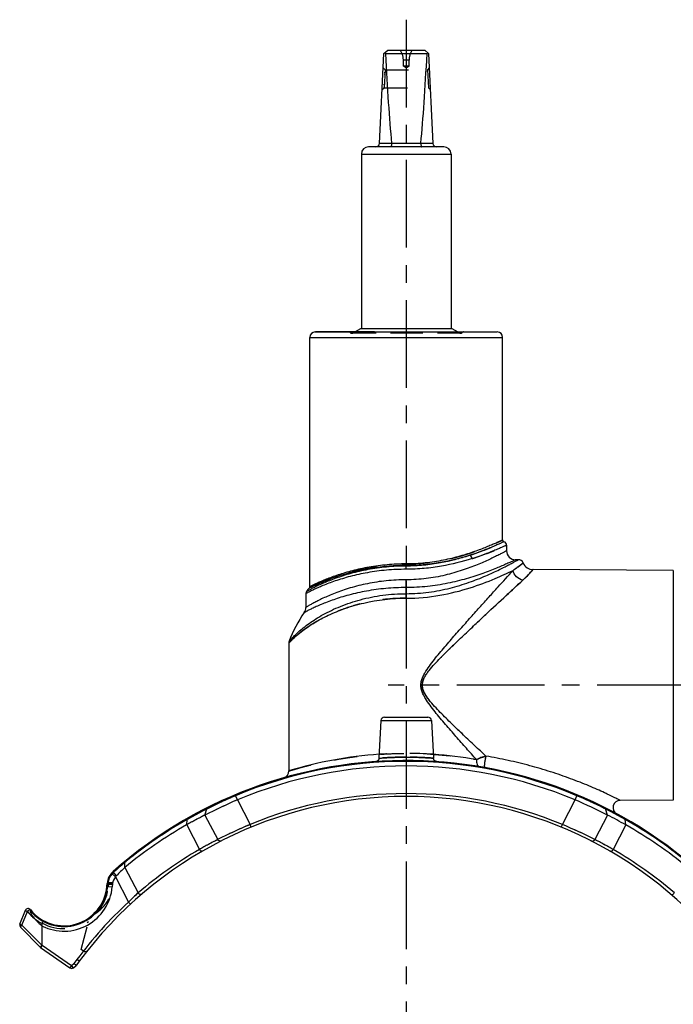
# Model space of a CAD drawing. Header units: millimetres. Extents: x 0 to 1000, y 0 to 1000.
# Tile 2 of 3: x 343 to 525, y 403 to 677. Entities that reach past the tile are written whole.
import ezdxf

# ---------------------------------------------------------------- set-up
doc = ezdxf.new("R2010")
doc.units = ezdxf.units.MM
doc.header["$LTSCALE"] = 65.185185
doc.linetypes.add('CENTER', pattern=[0.6, 0.375, -0.075, 0.075, -0.075])
doc.linetypes.add('HIDDEN', pattern=[0.2, 0.1, -0.1])
doc.layers.get('0').update_dxf_attribs({"linetype": 'CONTINUOUS'})
for name, color, linetype in [('ACHSEN_S', 7, 'CONTINUOUS'), ('DEFAULT_2', 8, 'HIDDEN'), ('FASEN', 7, 'CONTINUOUS'), ('FLAECHEN', 7, 'CONTINUOUS'), ('KOERPER', 7, 'CONTINUOUS'), ('KONST.EL_MIT_GEO', 7, 'CONTINUOUS')]:
    doc.layers.add(name, color=color, linetype=linetype)

msp = doc.modelspace()

# ---------------------------------------------------------------- linework, layer by layer
at = {"color": 2, "linetype": 'Continuous'}
msp.add_line((450.91, 672.26), (450.91, 668.8), dxfattribs=at)
at = {"color": 7, "linetype": 'Continuous'}
for p, q in [((443.46, 642.75), (444.71, 667.8)), ((444.71, 667.8), (445.76, 668.8)), ((445.1, 667.8), (456.73, 667.8)), ((445.76, 668.8), (456.06, 668.8)), ((457.11, 667.8), (456.06, 668.8)), ((457.11, 667.8), (458.37, 642.75)), ((443.47, 642.8), (446.82, 642.8)), ((455.01, 642.75), (446.82, 642.75)), ((455.01, 642.8), (458.36, 642.8)), ((438.41, 639.8), (438.41, 591.2)), ((438.41, 639.8), (463.41, 639.8)), ((461.41, 641.8), (440.41, 641.8)), ((463.41, 639.8), (463.41, 591.2))]:
    msp.add_line(p, q, dxfattribs=at)
for centre, radius, start, end in [((442.46, 642.8), 1, 270, 357.14), ((446.34, 642.76), 0.483, 359.2765, 5.2), ((455.49, 642.76), 0.483, 174.8, 180.7235), ((459.36, 642.8), 1, 182.86, 270), ((440.41, 639.8), 2, 90, 180), ((461.41, 639.8), 2, 0, 90)]:
    msp.add_arc(centre, radius, start, end, dxfattribs=at)
for centre, major_axis, ratio, start_param, end_param in [((450.91, 673.7), (8.5, 0), 0.951289, -2.356194, -2.324149), ((450.91, 791.9), (0, 170.14), 0.049958, -3.894945, -3.644174), ((450.91, 791.9), (0, 170.14), 0.049958, -2.639011, -2.38824), ((450.91, 673.7), (8.5, 0), 0.951289, -0.817444, -0.785398)]:
    msp.add_ellipse(centre, major_axis=major_axis, ratio=ratio, start_param=start_param, end_param=end_param, dxfattribs=at)
for points in [[(446.82, 642.75), (446.82, 642.63), (446.81, 642.4), (446.76, 642.13), (446.71, 641.96), (446.67, 641.87), (446.61, 641.8), (446.57, 641.8)], [(455.01, 642.75), (455.01, 642.63), (455.02, 642.4), (455.07, 642.13), (455.12, 641.96), (455.16, 641.87), (455.22, 641.8), (455.26, 641.8)]]:
    msp.add_open_spline(points, degree=3, knots=[0, 0, 0, 0, 0.366999, 0.674921, 0.794782, 0.888179, 1, 1, 1, 1], dxfattribs=at)
at = {"layer": 'ACHSEN_S', "color": 40, "linetype": 'CENTER'}
msp.add_line((450.91, 677.26), (450.91, 326.98), dxfattribs=at)
at = {"layer": 'DEFAULT_2', "color": 8, "linetype": 'HIDDEN'}
for p, q in [((450.11, 664.28), (450.11, 665.97)), ((451.71, 665.97), (450.11, 665.97)), ((451.71, 664.28), (451.71, 665.97)), ((445.02, 663.3), (444.52, 663.82)), ((445.02, 663.3), (444.72, 658.3)), ((444.93, 661.95), (444.95, 662.13)), ((444.96, 662.45), (444.97, 662.6)), ((445.02, 663.3), (456.81, 663.3)), ((450.91, 663.8), (450.11, 664.28)), ((451.71, 664.28), (450.11, 664.28)), ((450.91, 663.8), (451.71, 664.28)), ((457.31, 663.82), (456.81, 663.3)), ((456.81, 663.3), (457.11, 658.3)), ((456.81, 663.3), (456.81, 663.3)), ((456.82, 663.25), (456.82, 663.28)), ((456.85, 662.74), (456.84, 662.86)), ((444.77, 659.14), (444.78, 659.3)), ((444.22, 657.83), (444.72, 658.3)), ((444.72, 658.4), (444.73, 658.46)), ((444.72, 658.3), (457.11, 658.3)), ((444.74, 658.74), (444.74, 658.64)), ((457.11, 658.32), (457.11, 658.3)), ((457.11, 658.3), (457.61, 657.83)), ((438.41, 591.2), (463.41, 591.2))]:
    msp.add_line(p, q, dxfattribs=at)
for centre, start, end in [((445.11, 665.97), 0, 34.4115), ((456.71, 665.97), 145.5885, 180)]:
    msp.add_arc(centre, 5, start, end, dxfattribs=at)
at = {"layer": 'FASEN', "color": 7, "linetype": 'Continuous'}
msp.add_line((368.97, 436.31), (368.89, 435.46), dxfattribs=at)
for centre, radius, start, end in [((450.91, 347.2), 122, 67.2871, 112.7129), ((470.84, 304.95), 168.68, 113.4145, 116.8039), ((430.99, 304.94), 168.69, 63.1962, 66.5855), ((442.05, 361.27), 105.43, 116.6426, 119.7934), ((459.72, 361.17), 105.54, 60.2083, 63.3556), ((449.98, 346.7), 122.02, 119.6252, 129.4558), ((451.85, 346.7), 122.02, 50.5442, 60.3748), ((423.85, 385.61), 75.5, 132.9122, 135.4464), ((372.46, 436.01), 3.5, 139.0315, 175), ((371.68, 436.98), 2.28, 135.5003, 144.7222), ((355.45, 436.63), 13.5, 243.2866, 355)]:
    msp.add_arc(centre, radius, start, end, dxfattribs=at)
at = {"layer": 'FASEN', "color": 8, "linetype": 'HIDDEN'}
for centre, radius, start, end in [((470.84, 304.94), 168.69, 113.4146, 116.8039), ((442.05, 361.28), 105.42, 116.6425, 119.7934)]:
    msp.add_arc(centre, radius, start, end, dxfattribs=at)
at = {"layer": 'FLAECHEN', "color": 7, "linetype": 'Continuous'}
for p, q in [((482.16, 526.7), (481.41, 526.7)), ((418.16, 503.43), (418.16, 467.79))]:
    msp.add_line(p, q, dxfattribs=at)
for centre, start, end in [((450.91, 496.88), 140.8812, 142.98), ((450.91, 491.88), 144.8185, 159.7136)]:
    msp.add_arc(centre, 34.82, start, end, dxfattribs=at)
at = {"layer": 'KOERPER', "color": 7, "linetype": 'Continuous'}
for p, q in [((425.67, 590.2), (425.67, 590.35)), ((425.67, 590.35), (442.04, 590.35)), ((425.73, 590.2), (425.73, 590.35)), ((426.48, 590.2), (426.48, 590.35)), ((426.62, 590.2), (426.62, 590.35)), ((426.7, 590.2), (426.7, 590.35)), ((426.99, 590.2), (426.99, 590.35)), ((427.79, 590.2), (427.79, 590.35)), ((427.87, 590.2), (427.87, 590.35)), ((428.91, 590.2), (428.91, 590.35)), ((429.82, 590.2), (429.82, 590.35)), ((433.95, 590.2), (433.95, 590.35)), ((434.31, 590.2), (434.31, 590.35)), ((434.42, 590.2), (434.42, 590.35)), ((434.57, 590.2), (434.57, 590.35)), ((434.95, 590.2), (434.95, 590.35)), ((435.46, 590.2), (435.46, 590.35)), ((438.21, 591.2), (463.61, 591.2)), ((441.74, 590.2), (441.74, 590.35)), ((442.04, 590.2), (442.04, 590.35)), ((424.01, 519.17), (424.01, 588.7)), ((477.81, 532.2), (477.81, 588.7)), ((525.42, 523.7), (525.42, 459.7)), ((443.87, 481.85), (443.31, 471.35)), ((457.96, 481.85), (458.51, 471.35))]:
    msp.add_line(p, q, dxfattribs=at)
at = {"layer": 'KOERPER', "color": 8, "linetype": 'HIDDEN'}
for p, q in [((426.02, 590.2), (426.02, 590.35)), ((426.14, 590.2), (426.14, 590.35)), ((426.33, 590.2), (426.33, 590.35)), ((426.76, 590.2), (426.76, 590.35)), ((427.2, 590.2), (427.2, 590.35)), ((427.68, 590.2), (427.68, 590.35)), ((427.84, 590.2), (427.84, 590.35)), ((427.98, 590.2), (427.98, 590.35)), ((428, 590.2), (428, 590.35)), ((428.03, 590.2), (428.03, 590.35)), ((428.11, 590.2), (428.11, 590.35)), ((428.92, 590.2), (428.92, 590.35)), ((429.03, 590.2), (429.03, 590.35)), ((429.06, 590.2), (429.06, 590.35)), ((429.08, 590.2), (429.08, 590.35)), ((429.17, 590.2), (429.17, 590.35)), ((429.28, 590.2), (429.28, 590.35)), ((429.32, 590.2), (429.32, 590.35)), ((429.36, 590.2), (429.36, 590.35)), ((429.39, 590.2), (429.39, 590.35)), ((429.8, 590.2), (429.8, 590.35)), ((429.96, 590.2), (429.96, 590.35)), ((430.03, 590.2), (430.03, 590.35)), ((430.21, 590.2), (430.21, 590.35)), ((430.33, 590.2), (430.33, 590.35)), ((430.56, 590.2), (430.56, 590.35)), ((430.56, 590.2), (430.56, 590.35)), ((430.58, 590.2), (430.58, 590.35)), ((430.66, 590.2), (430.66, 590.35)), ((430.68, 590.2), (430.68, 590.35)), ((430.8, 590.2), (430.8, 590.35)), ((430.91, 590.2), (430.91, 590.35)), ((430.94, 590.2), (430.94, 590.35)), ((431.06, 590.2), (431.06, 590.35)), ((431.09, 590.2), (431.09, 590.35)), ((431.22, 590.2), (431.22, 590.35)), ((431.24, 590.2), (431.24, 590.35)), ((431.39, 590.2), (431.39, 590.35)), ((431.48, 590.2), (431.48, 590.35)), ((431.49, 590.2), (431.49, 590.35)), ((431.54, 590.2), (431.54, 590.35)), ((431.57, 590.2), (431.57, 590.35)), ((431.69, 590.2), (431.69, 590.35)), ((431.8, 590.2), (431.8, 590.35)), ((431.86, 590.2), (431.86, 590.35)), ((431.91, 590.2), (431.91, 590.35)), ((431.95, 590.2), (431.95, 590.35)), ((432.03, 590.2), (432.03, 590.35)), ((432.04, 590.2), (432.04, 590.35)), ((432.29, 590.2), (432.29, 590.35)), ((432.36, 590.2), (432.36, 590.35)), ((432.42, 590.2), (432.42, 590.35)), ((432.61, 590.2), (432.61, 590.35)), ((432.78, 590.2), (432.78, 590.35)), ((432.84, 590.2), (432.84, 590.35)), ((433.18, 590.2), (433.18, 590.35)), ((433.21, 590.2), (433.21, 590.35)), ((433.3, 590.2), (433.3, 590.35)), ((433.32, 590.2), (433.32, 590.35)), ((433.34, 590.2), (433.34, 590.35)), ((433.41, 590.2), (433.41, 590.35)), ((433.49, 590.2), (433.49, 590.35)), ((433.61, 590.2), (433.61, 590.35)), ((433.82, 590.2), (433.82, 590.35)), ((434.16, 590.2), (434.16, 590.35)), ((434.41, 590.2), (434.41, 590.35)), ((434.89, 590.2), (434.89, 590.35)), ((435.05, 590.2), (435.05, 590.35)), ((435.07, 590.2), (435.07, 590.35)), ((435.47, 590.2), (435.47, 590.35)), ((435.54, 590.2), (435.54, 590.35)), ((435.64, 590.2), (435.64, 590.35)), ((435.66, 590.2), (435.66, 590.35)), ((435.76, 590.2), (435.76, 590.35)), ((435.83, 590.2), (435.83, 590.35)), ((435.85, 590.2), (435.85, 590.35)), ((436.66, 590.2), (436.66, 590.35)), ((436.86, 590.2), (436.86, 590.35)), ((437.02, 590.2), (437.02, 590.35)), ((437.6, 590.2), (437.6, 590.35)), ((437.67, 590.2), (437.67, 590.35)), ((438.17, 590.2), (438.17, 590.35)), ((438.32, 590.2), (438.32, 590.35)), ((438.58, 590.2), (438.58, 590.35)), ((438.67, 590.2), (438.67, 590.35)), ((438.92, 590.2), (438.92, 590.35)), ((439.31, 590.2), (439.31, 590.35)), ((439.38, 590.2), (439.38, 590.35)), ((439.39, 590.2), (439.39, 590.35)), ((439.53, 590.2), (439.53, 590.35)), ((439.65, 590.2), (439.65, 590.35)), ((439.69, 590.2), (439.69, 590.35)), ((439.7, 590.2), (439.7, 590.35)), ((439.71, 590.2), (439.71, 590.35)), ((439.8, 590.2), (439.8, 590.35)), ((439.88, 590.2), (439.88, 590.35)), ((439.91, 590.2), (439.91, 590.35)), ((439.95, 590.2), (439.95, 590.35)), ((440.01, 590.2), (440.01, 590.35)), ((440.01, 590.2), (440.01, 590.35)), ((440.03, 590.2), (440.03, 590.35)), ((440.06, 590.2), (440.06, 590.35)), ((440.07, 590.2), (440.07, 590.35)), ((440.08, 590.2), (440.08, 590.35)), ((440.11, 590.2), (440.11, 590.35)), ((440.15, 590.2), (440.15, 590.35)), ((440.25, 590.2), (440.25, 590.35)), ((440.26, 590.2), (440.26, 590.35)), ((440.3, 590.2), (440.3, 590.35)), ((440.31, 590.2), (440.31, 590.35)), ((440.51, 590.2), (440.51, 590.35)), ((440.72, 590.2), (440.72, 590.35)), ((440.77, 590.2), (440.77, 590.35)), ((441.18, 590.2), (441.18, 590.35)), ((441.52, 590.2), (441.52, 590.35)), ((441.89, 590.2), (441.89, 590.35)), ((442.04, 590.2), (425.67, 590.2))]:
    msp.add_line(p, q, dxfattribs=at)
at = {"layer": 'KOERPER', "color": 40, "linetype": 'CENTER'}
msp.add_line((645.91, 491.7), (445.91, 491.7), dxfattribs=at)
at = {"layer": 'KONST.EL_MIT_GEO', "color": 8, "linetype": 'HIDDEN'}
for p, q in [((436.02, 589.93), (436.74, 590.35)), ((466.55, 590.04), (435.28, 590.04)), ((466.11, 589.85), (435.72, 589.85)), ((436.02, 589.93), (465.81, 589.93)), ((465.35, 590.2), (465.81, 589.93)), ((498.6, 461.12), (498.51, 460.91)), ((368.99, 436.63), (367.97, 436.63)), ((367.45, 436.17), (367.85, 436.13)), ((367.85, 436.13), (367.8, 435.55)), ((367.87, 436.28), (367.85, 436.13)), ((368.98, 436.13), (367.85, 436.13)), ((360.28, 417.99), (362.6, 427)), ((349.38, 424.57), (349.38, 425.25)), ((360.89, 417.56), (360.28, 417.99))]:
    msp.add_line(p, q, dxfattribs=at)
at = {"layer": 'KONST.EL_MIT_GEO', "color": 7, "linetype": 'Continuous'}
for p, q in [((436.74, 590.35), (438.21, 591.2)), ((463.61, 591.2), (465.35, 590.2)), ((424.01, 588.7), (477.81, 588.7)), ((425.51, 590.2), (476.31, 590.2)), ((478.91, 530.75), (478.91, 529.2)), ((450.91, 524.03), (450.91, 525.52)), ((525.42, 523.7), (486.29, 523.96)), ((424.12, 518.96), (423.9, 518.85)), ((450.91, 515.97), (450.91, 521.1)), ((422.91, 517.24), (422.91, 513.38)), ((418.16, 503.43), (418.45, 503.74)), ((418.34, 503.63), (418.45, 503.74)), ((418.45, 503.74), (418.46, 503.75)), ((443.87, 481.85), (457.96, 481.85)), ((444.86, 482.8), (456.97, 482.8)), ((403.81, 459.74), (403.23, 461.12)), ((403.81, 459.74), (407.37, 452.88)), ((494.46, 452.88), (498.02, 459.74)), ((498.02, 459.74), (498.51, 460.91)), ((525.42, 459.7), (510.58, 459.6)), ((394.77, 455.51), (395.33, 457.22)), ((395.33, 457.22), (395.83, 457.47)), ((505.88, 457.53), (506.01, 457.46)), ((506.01, 457.46), (506.5, 457.22)), ((507.05, 455.51), (506.5, 457.22)), ((389.67, 452.76), (389.84, 454.28)), ((394.77, 455.51), (398.32, 448.67)), ((507.05, 455.51), (503.51, 448.67)), ((512.16, 452.76), (511.99, 454.28)), ((389.67, 452.76), (393.22, 445.9)), ((407.67, 452.14), (407.37, 452.88)), ((494.16, 452.14), (494.46, 452.88)), ((512.16, 452.76), (508.61, 445.9)), ((372.43, 442.31), (372.74, 442.55)), ((372.43, 442.31), (372.74, 442.55)), ((372.44, 440.91), (372.43, 442.31)), ((369.27, 439.56), (369.29, 439.57)), ((370.05, 438.58), (369.29, 439.57)), ((372.44, 440.91), (376.12, 433.81)), ((369.81, 438.3), (368.86, 439.13)), ((369.81, 438.3), (373.46, 431.26)), ((367.4, 435.59), (367.47, 436.44)), ((367.4, 435.59), (368.89, 435.46)), ((367.47, 436.44), (368.97, 436.31)), ((367.63, 435.57), (367.71, 436.42)), ((374.01, 430.67), (373.46, 431.26)), ((343.14, 425.09), (344.7, 428.95)), ((343.68, 424.79), (345.23, 428.65)), ((343.32, 424.22), (348.93, 418.61)), ((343.68, 424.79), (349.24, 419.23)), ((349.38, 419.27), (349.38, 424.57)), ((348.93, 418.61), (357.11, 412.88)), ((349.34, 419.15), (349.24, 419.23)), ((349.38, 419.27), (357.57, 413.54)), ((359.05, 415.21), (358.21, 414.08)), ((359.69, 414.74), (358.8, 413.53)), ((359.69, 414.74), (359.05, 415.21)), ((357.57, 413.54), (357.11, 412.88)), ((357.57, 413.54), (358.21, 414.08)), ((358.08, 412.93), (357.57, 413.54)), ((358.08, 412.93), (358.8, 413.53)), ((358.8, 413.53), (358.21, 414.08))]:
    msp.add_line(p, q, dxfattribs=at)
for points in [[(478.18, 531.72), (478.14, 531.73), (478.1, 531.75), (478.06, 531.77), (478.02, 531.79), (477.99, 531.82), (477.96, 531.85), (477.93, 531.89), (477.9, 531.92), (477.88, 531.96), (477.86, 532), (477.84, 532.04), (477.83, 532.08), (477.82, 532.13), (477.82, 532.17), (477.81, 532.2)], [(418.16, 503.43), (418.18, 503.44), (418.26, 503.54)], [(443.31, 471.35), (443.31, 471.3), (443.3, 471.22), (443.28, 471.14), (443.26, 471.07), (443.23, 471), (443.2, 470.93), (443.16, 470.86), (443.11, 470.8), (443.06, 470.74), (443.01, 470.68), (442.95, 470.63), (442.89, 470.58), (442.83, 470.54), (442.76, 470.51), (442.69, 470.47), (442.61, 470.45), (442.54, 470.43), (442.46, 470.41), (442.39, 470.41)], [(459.44, 470.41), (459.37, 470.41), (459.29, 470.43), (459.22, 470.45), (459.14, 470.47), (459.07, 470.51), (459, 470.54), (458.94, 470.58), (458.88, 470.63), (458.82, 470.68), (458.77, 470.74), (458.72, 470.8), (458.67, 470.86), (458.63, 470.93), (458.6, 471), (458.57, 471.07), (458.55, 471.14), (458.53, 471.22), (458.52, 471.3), (458.51, 471.35)]]:
    msp.add_lwpolyline(points, dxfattribs=at)
for centre, radius, start, end in [((425.51, 588.7), 1.5, 90, 180), ((476.31, 588.7), 1.5, 0, 90), ((477.91, 530.75), 1, 0.0001, 74.5339), ((481.41, 529.2), 2.5, 180, 270.0001), ((482.16, 525.2), 1.5, 23.059, 89.9999), ((486.31, 526.96), 3, 203.059, 269.6155), ((423.51, 519.17), 0.5, 320.8812, 360), ((423.91, 517.24), 1, 142.9802, 180.0002), ((420.41, 513.38), 2.5, 324.8184, 359.9999), ((419.66, 503.43), 1.5, 159.7141, 180.0004), ((444.86, 481.8), 1, 90, 177), ((456.97, 481.8), 1, 3, 90), ((451.03, 360.33), 112.38, 93.9065, 107.0037), ((450.89, 360.9), 111.8, 79.8872, 86.1176), ((450.91, 347.2), 123.5, 44.092, 131.4603), ((450.91, 347.2), 123.27, 67.2871, 112.7129), ((416.16, 467.79), 2, 286.1276, 360), ((450.91, 347.2), 114.3, 67.6038, 112.3962), ((450.91, 347.2), 113.5, 36.5146, 143.4854), ((454.39, 339.8), 131.43, 112.8641, 116.4574), ((447.47, 339.85), 131.37, 63.602, 67.1367), ((510.6, 457.6), 2, 90.3845, 241.6044), ((449.13, 350.06), 119.91, 116.6621, 119.3982), ((396.08, 456.97), 0.796, 116.55, 162.1594), ((505.75, 456.97), 0.796, 17.8343, 63.441), ((452.84, 350.31), 119.62, 60.5795, 63.3414), ((450.71, 347.16), 123.21, 119.6096, 129.2625), ((449.3, 349.77), 120.24, 119.3978, 119.6366), ((452.61, 349.89), 120.09, 60.3638, 60.5838), ((451.12, 347.16), 123.2, 50.734, 60.3906), ((459.65, 328.46), 134.96, 112.7954, 117.0328), ((442.16, 328.43), 134.99, 62.9677, 67.2041), ((446.25, 354.53), 105.65, 116.9837, 120.1283), ((455.56, 354.5), 105.68, 59.8722, 63.0158), ((450.41, 346.94), 114.3, 120.0229, 130.5368), ((451.42, 346.94), 114.3, 49.4632, 59.9771), ((444.51, 356.18), 112.31, 129.9243, 132.0518), ((372.46, 436.01), 5, 131.4603, 174.9971), ((372.29, 436.21), 4.51, 132.0685, 139.6772), ((371.91, 441.56), 3.29, 216.3978, 217.2058), ((372.46, 436.01), 4.77, 139.0315, 175), ((355.45, 436.63), 12.23, 219.7238, 355), ((355.45, 436.63), 12, 218.5942, 355), ((435.32, 369.32), 87.54, 132.5491, 134.961), ((450.91, 347.2), 114.3, 132.6576, 143.4854), ((345.44, 428.65), 0.8, 38.5942, 158), ((355.22, 436.61), 12.78, 218.5644, 231.3825), ((359.42, 437.08), 16.04, 220.6507, 231.237), ((343.88, 424.79), 0.8, 158, 225), ((357.57, 413.54), 0.8, 235, 310)]:
    msp.add_arc(centre, radius, start, end, dxfattribs=at)
at = {"layer": 'KONST.EL_MIT_GEO', "color": 8, "linetype": 'HIDDEN'}
for centre, radius, start, end in [((434.91, 589.7), 0.5, 42.9859, 90), ((435.72, 590.45), 0.6, 222.9859, 300), ((466.11, 590.45), 0.6, 240, 317.0141), ((466.92, 589.7), 0.5, 90, 137.0141), ((450.91, 361.21), 111.49, 86.1206, 93.8798), ((454.38, 339.82), 131.41, 112.8637, 116.7036), ((447.38, 339.66), 131.58, 63.2989, 67.1339), ((449.02, 350.26), 119.68, 116.6592, 119.6405), ((452.68, 350.02), 119.95, 60.3631, 63.3376), ((459.67, 328.43), 134.99, 112.7959, 117.0323), ((442.18, 328.46), 134.96, 62.9672, 67.2046), ((446.27, 354.5), 105.68, 116.9842, 120.1278), ((455.58, 354.53), 105.65, 59.8717, 63.0163), ((444.69, 355.98), 112.58, 129.9269, 132.0493), ((450.71, 347.16), 123.21, 129.2625, 129.4447), ((358.99, 436.63), 10, 296.3053, 360), ((367.97, 437.03), 0.4, 167.1009, 270.0005), ((355.45, 436.63), 12.4, 318.9665, 355), ((435.42, 369.21), 87.68, 132.5511, 134.959), ((355.25, 436.65), 12.82, 218.5954, 227.5844), ((355.24, 436.63), 12.8, 227.6147, 242.7455), ((359.38, 437.04), 15.98, 220.6313, 231.2561), ((355.45, 436.63), 12.8, 241.8132, 302.3652), ((361.35, 418.21), 0.8, 235, 321.5893)]:
    msp.add_arc(centre, radius, start, end, dxfattribs=at)
at = {"layer": 'KONST.EL_MIT_GEO', "color": 7, "linetype": 'Continuous'}
msp.add_ellipse((346.39, 421.36), major_axis=(2.95, -2.22), ratio=0.214182, start_param=0.010891, end_param=0.159894, dxfattribs=at)
at = {"layer": 'KONST.EL_MIT_GEO', "color": 8, "linetype": 'HIDDEN'}
for points, knots in [([(450.91, 525.52), (452.69, 525.52), (456.17, 525.7), (460.42, 526.35), (463.63, 527.07), (465.87, 527.65), (467.95, 528.28), (469.87, 528.93), (471.62, 529.56), (473.17, 530.17), (474.34, 530.65), (475.17, 531.01), (475.71, 531.24), (476.19, 531.45), (476.61, 531.64), (476.97, 531.81), (477.26, 531.94), (477.47, 532.04), (477.6, 532.1), (477.68, 532.14), (477.73, 532.16), (477.78, 532.19), (477.8, 532.19), (477.82, 532.2), (477.81, 532.2)], [0, 0, 0, 0, 0.190527, 0.373808, 0.460742, 0.543592, 0.621709, 0.694447, 0.761143, 0.821098, 0.873585, 0.896798, 0.917867, 0.936706, 0.953228, 0.967357, 0.979021, 0.98816, 0.991767, 0.994726, 0.99703, 0.998679, 0.999669, 1, 1, 1, 1]), ([(468.63, 527.94), (469.97, 528.37), (471.85, 529.04), (474.17, 529.96), (475.54, 530.53), (476.63, 531.01), (477.36, 531.34), (477.79, 531.54), (477.99, 531.63), (478.11, 531.69), (478.17, 531.71), (478.18, 531.72)], [0, 0, 0, 0, 0.410963, 0.582574, 0.728065, 0.84478, 0.930252, 0.960611, 0.982444, 0.995602, 1, 1, 1, 1]), ([(469.28, 527), (470.64, 527.43), (472.54, 528.09), (474.88, 529), (476.26, 529.57), (477.36, 530.05), (478.09, 530.38), (478.52, 530.57), (478.72, 530.67), (478.85, 530.72), (478.9, 530.75), (478.91, 530.75)], [0, 0, 0, 0, 0.411553, 0.58317, 0.728552, 0.845103, 0.930411, 0.960704, 0.982486, 0.995613, 1, 1, 1, 1]), ([(450.92, 525.07), (454.09, 525.07), (460.1, 525.62), (465.94, 527.09), (468.63, 527.94)], [0, 0, 0, 0, 0.530136, 1, 1, 1, 1]), ([(423.9, 518.85), (423.9, 518.85), (423.92, 518.86), (423.94, 518.87), (423.98, 518.89), (424.07, 518.93), (424.22, 519.01), (424.45, 519.12), (424.75, 519.26), (425.1, 519.43), (425.52, 519.62), (426.2, 519.93), (427.18, 520.35), (428.53, 520.9), (430.08, 521.48), (431.83, 522.08), (433.77, 522.67), (436.65, 523.45), (440.59, 524.27), (445.63, 524.92), (449.13, 525.07), (450.92, 525.07)], [0, 0, 0, 0, 0.000333, 0.001329, 0.002987, 0.005303, 0.011899, 0.021071, 0.032764, 0.046908, 0.063424, 0.08223, 0.126355, 0.17857, 0.238178, 0.304518, 0.376963, 0.454903, 0.624749, 0.808627, 1, 1, 1, 1]), ([(424.01, 519.17), (424.02, 519.17), (424.03, 519.17), (424.05, 519.19), (424.1, 519.21), (424.15, 519.24), (424.23, 519.27), (424.36, 519.34), (424.57, 519.44), (424.86, 519.59), (425.22, 519.76), (425.63, 519.96), (426.31, 520.27), (427.29, 520.71), (428.64, 521.26), (430.19, 521.86), (431.93, 522.47), (433.86, 523.07), (436.73, 523.86), (440.65, 524.7), (445.66, 525.36), (449.14, 525.52), (450.91, 525.52)], [0, 0, 0, 0, 0.000336, 0.00134, 0.003012, 0.005349, 0.008347, 0.012, 0.021246, 0.033029, 0.047276, 0.063904, 0.082828, 0.127191, 0.179626, 0.239418, 0.305887, 0.378398, 0.456332, 0.62594, 0.809308, 1, 1, 1, 1]), ([(483.54, 525.79), (483.53, 525.78), (483.5, 525.75), (483.44, 525.71), (483.32, 525.61), (483.12, 525.46), (482.81, 525.23), (482.42, 524.93), (481.72, 524.41), (481.14, 524.01), (480.72, 523.72)], [0, 0, 0, 0, 0.015937, 0.03584, 0.063684, 0.143092, 0.25388, 0.395629, 0.567762, 1, 1, 1, 1]), ([(486.29, 523.96), (486.28, 523.96), (486.27, 523.95), (486.26, 523.93), (486.23, 523.9), (486.18, 523.84), (486.11, 523.76), (486.01, 523.65), (485.89, 523.51), (485.75, 523.35), (485.52, 523.1), (485.18, 522.72), (484.69, 522.21), (484.1, 521.62), (483.67, 521.22), (483.43, 521)], [0, 0, 0, 0, 0.003964, 0.008916, 0.015847, 0.035647, 0.063362, 0.098979, 0.142485, 0.193856, 0.253057, 0.394766, 0.567074, 0.769206, 1, 1, 1, 1]), ([(483.43, 521), (481.9, 519.58), (478.46, 516.41), (474, 512.27), (470.03, 508.56), (466.86, 505.57), (464.18, 503.01), (462.02, 500.89), (460.41, 499.27), (458.82, 497.6), (457.55, 496.15), (456.61, 494.92), (455.98, 493.93), (455.5, 492.87), (455.29, 491.7), (455.49, 490.54), (455.98, 489.47), (456.61, 488.49), (457.54, 487.25), (458.82, 485.8), (460.4, 484.13), (462.02, 482.51), (464.17, 480.4), (466.85, 477.84), (470.02, 474.85), (472.11, 472.89), (473.14, 471.94)], [0, 0, 0, 0, 0.092571, 0.206782, 0.2689, 0.333284, 0.399354, 0.432873, 0.466646, 0.500628, 0.534775, 0.551903, 0.569057, 0.586224, 0.603381, 0.620538, 0.637709, 0.654865, 0.671993, 0.706141, 0.740124, 0.773898, 0.807417, 0.873489, 0.937877, 1, 1, 1, 1]), ([(450.91, 515.97), (448.71, 515.97), (444.39, 515.7), (438.2, 514.53), (433.42, 513.03), (429.98, 511.61), (427.67, 510.49), (425.59, 509.34), (423.74, 508.17), (422.36, 507.19), (421.38, 506.42), (420.74, 505.89), (420.16, 505.39), (419.65, 504.93), (419.22, 504.51), (418.85, 504.16), (418.6, 503.89), (418.43, 503.72), (418.34, 503.62), (418.27, 503.54), (418.22, 503.49), (418.19, 503.46), (418.18, 503.45), (418.17, 503.44), (418.16, 503.43)], [0, 0, 0, 0, 0.183681, 0.360218, 0.523977, 0.599825, 0.671096, 0.73741, 0.79834, 0.853338, 0.878383, 0.901636, 0.92294, 0.942121, 0.958968, 0.973249, 0.984717, 0.989317, 0.993126, 0.996117, 0.998267, 0.999023, 0.999565, 1, 1, 1, 1]), ([(418.16, 467.79), (418.14, 467.79), (418.37, 467.85), (418.48, 467.89), (418.95, 468.03), (419.73, 468.26), (421.15, 468.67), (423.23, 469.22), (425.84, 469.86), (428.92, 470.53), (432.42, 471.18), (436.28, 471.76), (440.43, 472.23), (444.79, 472.56), (449.27, 472.72), (455.24, 472.69), (462.35, 472.22), (467.9, 471.43), (470.52, 470.96)], [0, 0, 0, 0, 0.001561, 0.006234, 0.01398, 0.024742, 0.054978, 0.096128, 0.14721, 0.20714, 0.274774, 0.3489, 0.428212, 0.51129, 0.596594, 0.682498, 0.849517, 1, 1, 1, 1]), ([(450.91, 471.65), (449.95, 471.65), (448.15, 471.62), (446.05, 471.53), (444.68, 471.45), (443.98, 471.4), (443.56, 471.37), (443.36, 471.36), (443.31, 471.35)], [0, 0, 0, 0, 0.382089, 0.706369, 0.830896, 0.923559, 0.980692, 1, 1, 1, 1]), ([(458.51, 471.35), (458.52, 471.35), (458.49, 471.35), (458.48, 471.35), (458.42, 471.36), (458.36, 471.36), (458.28, 471.37), (458.14, 471.38), (457.91, 471.4), (457.59, 471.42), (457.21, 471.44), (456.77, 471.47), (456.07, 471.51), (455.08, 471.56), (453.78, 471.61), (452.38, 471.64), (451.41, 471.65), (450.91, 471.65)], [0, 0, 0, 0, 0.001211, 0.00484, 0.010876, 0.019306, 0.030108, 0.043253, 0.076439, 0.118528, 0.1691, 0.227657, 0.293625, 0.445167, 0.617906, 0.80523, 1, 1, 1, 1]), ([(470.52, 470.96), (470.91, 471.17), (471.77, 471.55), (472.67, 471.82), (473.14, 471.94)], [0, 0, 0, 0, 0.479373, 1, 1, 1, 1]), ([(473.14, 471.94), (473.04, 471.61), (472.93, 471.1), (472.81, 470.41), (472.74, 469.9), (472.7, 469.46), (472.69, 469.14), (472.71, 468.94), (472.73, 468.84), (472.76, 468.75), (472.8, 468.75)], [0, 0, 0, 0, 0.313977, 0.483326, 0.644168, 0.784581, 0.894371, 0.935389, 0.966407, 1, 1, 1, 1]), ([(403.23, 461.12), (403.23, 461.12), (403.23, 461.11), (403.24, 461.11), (403.24, 461.09), (403.26, 461.05), (403.29, 460.99), (403.31, 460.94), (403.32, 460.91)], [0, 0, 0, 0, 0.01657, 0.065733, 0.147086, 0.259928, 0.575612, 1, 1, 1, 1]), ([(368.86, 439.13), (368.83, 439.15), (368.8, 439.18), (368.75, 439.22), (368.73, 439.24), (368.71, 439.26), (368.69, 439.27), (368.69, 439.28), (368.68, 439.29), (368.68, 439.29)], [0, 0, 0, 0, 0.424385, 0.59683, 0.740074, 0.852926, 0.934293, 0.983464, 1, 1, 1, 1]), ([(369.16, 439.76), (369.15, 439.76), (369.17, 439.73), (369.19, 439.7), (369.23, 439.64), (369.27, 439.6), (369.29, 439.57)], [0, 0, 0, 0, 0.073925, 0.268189, 0.58073, 1, 1, 1, 1]), ([(367.97, 436.63), (367.97, 436.63), (367.97, 436.62), (367.96, 436.6), (367.95, 436.57), (367.93, 436.53), (367.92, 436.48), (367.89, 436.4), (367.88, 436.33), (367.87, 436.28)], [0, 0, 0, 0, 0.018987, 0.074995, 0.165429, 0.286683, 0.43478, 0.605695, 1, 1, 1, 1]), ([(367.47, 436.44), (367.47, 436.42), (367.51, 436.38), (367.65, 436.32), (367.78, 436.29), (367.87, 436.28)], [0, 0, 0, 0, 0.127123, 0.346484, 1, 1, 1, 1]), ([(367.47, 436.44), (367.47, 436.43), (367.48, 436.42), (367.49, 436.4), (367.49, 436.4)], [0, 0, 0, 0, 0.707183, 1, 1, 1, 1]), ([(346.04, 428.81), (346.06, 428.83), (346.11, 428.87), (346.18, 428.91), (346.21, 428.92), (346.24, 428.93), (346.25, 428.93)], [0, 0, 0, 0, 0.412428, 0.721068, 0.915778, 1, 1, 1, 1]), ([(349.4, 425.35), (349.45, 425.44), (349.54, 425.61), (349.66, 425.8), (349.74, 425.91), (349.79, 425.97), (349.82, 426.01), (349.85, 426.02), (349.86, 426.01)], [0, 0, 0, 0, 0.376775, 0.69613, 0.819021, 0.91137, 0.970854, 1, 1, 1, 1]), ([(349.24, 419.23), (349.19, 419.16), (349.09, 419.03), (348.98, 418.85), (348.92, 418.72), (348.91, 418.63), (348.93, 418.61)], [0, 0, 0, 0, 0.371275, 0.679449, 0.892253, 1, 1, 1, 1]), ([(349.02, 418.55), (349.02, 418.56), (349.02, 418.6), (349.03, 418.62), (349.04, 418.64)], [0, 0, 0, 0, 0.229835, 1, 1, 1, 1]), ([(349.04, 418.64), (349.04, 418.65), (349.05, 418.67), (349.07, 418.7), (349.08, 418.71)], [0, 0, 0, 0, 0.222843, 1, 1, 1, 1])]:
    msp.add_open_spline(points, degree=3, knots=knots, dxfattribs=at)
at = {"layer": 'KONST.EL_MIT_GEO', "color": 7, "linetype": 'Continuous'}
for points, knots in [([(477.81, 532.2), (477.81, 532.2), (477.8, 532.19), (477.78, 532.18), (477.73, 532.16), (477.68, 532.13), (477.6, 532.1), (477.47, 532.04), (477.26, 531.94), (476.97, 531.81), (476.61, 531.64), (476.19, 531.45), (475.51, 531.15), (474.52, 530.73), (473.17, 530.17), (471.62, 529.56), (469.87, 528.93), (467.95, 528.28), (465.09, 527.42), (461.18, 526.47), (456.17, 525.7), (452.69, 525.52), (450.91, 525.52)], [0, 0, 0, 0, 0.000331, 0.001321, 0.00297, 0.005274, 0.008232, 0.01184, 0.020978, 0.032643, 0.046772, 0.063295, 0.082134, 0.126418, 0.178906, 0.238863, 0.305561, 0.378302, 0.456421, 0.626178, 0.809466, 1, 1, 1, 1]), ([(478.18, 531.72), (478.18, 531.72), (478.16, 531.71), (478.13, 531.7), (478.08, 531.67), (477.97, 531.62), (477.79, 531.54), (477.5, 531.41), (477.14, 531.24), (476.71, 531.04), (476.19, 530.82), (475.37, 530.46), (474.17, 529.96), (472.54, 529.31), (470.67, 528.62), (469.33, 528.16), (468.63, 527.94)], [0, 0, 0, 0, 0.001101, 0.004398, 0.009885, 0.017555, 0.039387, 0.069745, 0.108433, 0.155214, 0.209811, 0.271925, 0.41741, 0.589014, 0.784066, 1, 1, 1, 1]), ([(478.91, 530.75), (478.91, 530.75), (478.9, 530.75), (478.87, 530.73), (478.82, 530.71), (478.74, 530.68), (478.65, 530.63), (478.49, 530.56), (478.23, 530.44), (477.87, 530.28), (477.43, 530.08), (476.91, 529.86), (476.08, 529.5), (474.88, 529), (473.23, 528.36), (471.34, 527.67), (469.99, 527.23), (469.28, 527)], [0, 0, 0, 0, 0.001098, 0.004387, 0.009861, 0.017513, 0.02733, 0.039294, 0.069586, 0.108195, 0.154891, 0.209403, 0.271438, 0.416813, 0.588424, 0.783657, 1, 1, 1, 1]), ([(478.91, 529.2), (478.91, 529.2), (478.9, 529.19), (478.87, 529.18), (478.83, 529.15), (478.77, 529.12), (478.69, 529.08), (478.55, 529), (478.33, 528.89), (478.02, 528.72), (477.65, 528.53), (477.21, 528.3), (476.5, 527.94), (475.47, 527.42), (474.07, 526.75), (472.45, 526.02), (470.64, 525.26), (468.65, 524.48), (465.69, 523.44), (461.64, 522.28), (456.42, 521.33), (452.77, 521.1), (450.91, 521.1)], [0, 0, 0, 0, 0.00034, 0.001357, 0.003049, 0.005414, 0.008449, 0.012149, 0.021514, 0.033454, 0.047894, 0.064754, 0.083942, 0.128912, 0.181998, 0.242396, 0.309336, 0.382104, 0.46004, 0.628893, 0.810864, 1, 1, 1, 1]), ([(468.63, 527.94), (465.96, 527.05), (461.71, 525.92), (455.75, 525.07), (452.54, 524.92), (450.91, 524.92)], [0, 0, 0, 0, 0.467239, 0.72916, 1, 1, 1, 1]), ([(468.63, 527.94), (465.94, 527.09), (460.1, 525.62), (454.09, 525.07), (450.92, 525.07)], [0, 0, 0, 0, 0.469864, 1, 1, 1, 1]), ([(469.28, 527), (469.24, 527.21), (469.1, 527.58), (468.79, 527.87), (468.63, 527.94)], [0, 0, 0, 0, 0.541481, 1, 1, 1, 1]), ([(450.91, 524.92), (449.09, 524.92), (445.5, 524.75), (440.33, 524.03), (436.29, 523.1), (433.33, 522.23), (431.34, 521.56), (429.53, 520.89), (427.92, 520.22), (426.53, 519.6), (425.51, 519.1), (424.81, 518.75), (424.37, 518.53), (424, 518.33), (423.69, 518.16), (423.48, 518.05), (423.34, 517.97), (423.26, 517.93), (423.2, 517.89), (423.16, 517.87), (423.13, 517.85), (423.12, 517.85), (423.12, 517.85)], [0, 0, 0, 0, 0.189017, 0.371058, 0.539925, 0.617753, 0.690341, 0.75707, 0.817291, 0.870299, 0.915327, 0.934594, 0.95156, 0.966123, 0.97819, 0.987673, 0.991423, 0.994502, 0.996903, 0.998621, 0.999655, 1, 1, 1, 1]), ([(450.91, 525.52), (449.14, 525.52), (445.66, 525.36), (441.41, 524.8), (438.19, 524.18), (435.95, 523.65), (433.86, 523.07), (431.93, 522.47), (430.19, 521.86), (428.64, 521.26), (427.47, 520.78), (426.65, 520.42), (426.11, 520.18), (425.63, 519.96), (425.22, 519.76), (424.86, 519.59), (424.6, 519.46), (424.43, 519.37), (424.32, 519.32), (424.23, 519.27), (424.15, 519.24), (424.1, 519.21), (424.06, 519.19), (424.04, 519.18), (424.02, 519.17), (424.02, 519.17), (424.01, 519.16), (424.01, 519.17)], [0, 0, 0, 0, 0.190686, 0.374048, 0.460944, 0.543682, 0.621614, 0.694122, 0.76059, 0.820379, 0.872813, 0.896049, 0.917175, 0.936098, 0.952726, 0.966972, 0.978754, 0.983698, 0.988, 0.991654, 0.994651, 0.996988, 0.99866, 0.999246, 0.999664, 0.999916, 1, 1, 1, 1]), ([(450.92, 525.07), (447.68, 525.07), (440.46, 524.51), (431.46, 522.19), (425.92, 519.85), (424.11, 518.95)], [0, 0, 0, 0, 0.350057, 0.781466, 1, 1, 1, 1]), ([(469.28, 527), (466.5, 526.13), (462.08, 525.02), (455.91, 524.18), (452.6, 524.03), (450.91, 524.03)], [0, 0, 0, 0, 0.467987, 0.729698, 1, 1, 1, 1]), ([(481.41, 526.7), (481.4, 526.7), (481.37, 526.68), (481.32, 526.66), (481.21, 526.6), (481.03, 526.52), (480.76, 526.39), (480.41, 526.23), (479.99, 526.03), (479.5, 525.81), (478.7, 525.45), (477.55, 524.95), (475.99, 524.29), (474.19, 523.58), (472.19, 522.84), (470, 522.1), (466.77, 521.11), (462.38, 520.02), (456.78, 519.14), (452.89, 518.93), (450.91, 518.93)], [0, 0, 0, 0, 0.001383, 0.003108, 0.005518, 0.01238, 0.02192, 0.034074, 0.048766, 0.065906, 0.085397, 0.131012, 0.184751, 0.245752, 0.313194, 0.386312, 0.4644, 0.632813, 0.813234, 1, 1, 1, 1]), ([(450.92, 517.23), (453.02, 517.23), (457.14, 517.51), (463.02, 518.66), (468.32, 520.27), (472.28, 521.83), (475.06, 523.07), (476.84, 523.91), (478.39, 524.68), (479.68, 525.35), (480.6, 525.84), (481.19, 526.16), (481.53, 526.35), (481.8, 526.49), (481.99, 526.6), (482.1, 526.66), (482.15, 526.69), (482.16, 526.7)], [0, 0, 0, 0, 0.190936, 0.374148, 0.543485, 0.693945, 0.760548, 0.820491, 0.873044, 0.917447, 0.952956, 0.967157, 0.978888, 0.988083, 0.99469, 0.99867, 1, 1, 1, 1]), ([(480.72, 523.72), (481.14, 524.01), (481.85, 524.51), (482.73, 525.16), (483.25, 525.56), (483.49, 525.74), (483.54, 525.79)], [0, 0, 0, 0, 0.43224, 0.74612, 0.936315, 1, 1, 1, 1]), ([(450.91, 524.03), (449.07, 524.03), (445.44, 523.87), (440.22, 523.17), (436.14, 522.28), (433.15, 521.44), (431.15, 520.8), (429.34, 520.15), (427.72, 519.51), (426.52, 518.99), (425.66, 518.61), (425.1, 518.34), (424.6, 518.11), (424.17, 517.89), (423.79, 517.7), (423.49, 517.55), (423.27, 517.43), (423.14, 517.36), (423.06, 517.32), (423, 517.29), (422.95, 517.27), (422.93, 517.25), (422.92, 517.25), (422.91, 517.24)], [0, 0, 0, 0, 0.190427, 0.373536, 0.542918, 0.620772, 0.693236, 0.759706, 0.819552, 0.872099, 0.895412, 0.916624, 0.93564, 0.952364, 0.966704, 0.978574, 0.987894, 0.991579, 0.994603, 0.99696, 0.998647, 0.999661, 1, 1, 1, 1]), ([(450.91, 515.97), (454.06, 515.97), (460.13, 516.52), (468.41, 518.62), (475.16, 521.15), (479.08, 522.93), (480.72, 523.72)], [0, 0, 0, 0, 0.304179, 0.584807, 0.82301, 1, 1, 1, 1]), ([(470.52, 470.96), (469.58, 472.02), (467.66, 474.16), (465.26, 476.86), (463.32, 479.09), (461.85, 480.79), (460.38, 482.52), (458.93, 484.29), (457.53, 486.11), (456.43, 487.69), (455.68, 489.04), (455.23, 490.11), (454.98, 491.25), (455.01, 492.43), (455.33, 493.55), (455.97, 494.95), (457.01, 496.58), (458.39, 498.42), (459.83, 500.21), (461.29, 501.95), (463.24, 504.23), (465.67, 507), (468.54, 510.23), (471.33, 513.34), (473.98, 516.28), (477.1, 519.73), (479.33, 522.18), (480.72, 523.72)], [0, 0, 0, 0, 0.062728, 0.127528, 0.160533, 0.193864, 0.22747, 0.261303, 0.295321, 0.329478, 0.346603, 0.363747, 0.380895, 0.398042, 0.415194, 0.432336, 0.466532, 0.500609, 0.534518, 0.568216, 0.601657, 0.667569, 0.731791, 0.793748, 0.852693, 0.907648, 1, 1, 1, 1]), ([(483.43, 521), (482.77, 521.12), (481.52, 521.81), (480.84, 523.07), (480.72, 523.72)], [0, 0, 0, 0, 0.500385, 1, 1, 1, 1]), ([(483.43, 521), (483.87, 521.4), (484.47, 521.98), (485.18, 522.72), (485.57, 523.15), (485.87, 523.49), (486.07, 523.71), (486.18, 523.84), (486.24, 523.91), (486.27, 523.95), (486.29, 523.96)], [0, 0, 0, 0, 0.432907, 0.605221, 0.746935, 0.857509, 0.936635, 0.96435, 0.984152, 1, 1, 1, 1]), ([(450.91, 518.93), (449.01, 518.93), (445.29, 518.76), (439.94, 518.04), (435.78, 517.11), (432.75, 516.24), (430.73, 515.58), (428.9, 514.91), (427.28, 514.26), (425.87, 513.65), (424.85, 513.16), (424.14, 512.82), (423.71, 512.6), (423.34, 512.41), (423.03, 512.25), (422.82, 512.14), (422.68, 512.06), (422.6, 512.02), (422.54, 511.99), (422.5, 511.97), (422.47, 511.95), (422.46, 511.95), (422.46, 511.94)], [0, 0, 0, 0, 0.192609, 0.377083, 0.546741, 0.624387, 0.696478, 0.762463, 0.821764, 0.873753, 0.917747, 0.936522, 0.953027, 0.967173, 0.978879, 0.988068, 0.9917, 0.994681, 0.997004, 0.998667, 0.999666, 1, 1, 1, 1]), ([(450.91, 521.1), (449.06, 521.1), (445.42, 520.92), (440.19, 520.12), (436.11, 519.1), (433.14, 518.15), (431.15, 517.43), (429.34, 516.69), (427.73, 515.97), (426.52, 515.38), (425.67, 514.94), (425.11, 514.64), (424.61, 514.37), (424.17, 514.12), (423.8, 513.91), (423.49, 513.73), (423.28, 513.6), (423.14, 513.52), (423.06, 513.47), (423, 513.43), (422.95, 513.41), (422.93, 513.39), (422.92, 513.39), (422.91, 513.38)], [0, 0, 0, 0, 0.189196, 0.371128, 0.539604, 0.617209, 0.689607, 0.756215, 0.816407, 0.869487, 0.893119, 0.914674, 0.934044, 0.951121, 0.965795, 0.977967, 0.987541, 0.99133, 0.994442, 0.996869, 0.998606, 0.999651, 1, 1, 1, 1]), ([(473.14, 471.94), (472.11, 472.89), (470.02, 474.85), (466.85, 477.84), (464.17, 480.4), (462.02, 482.51), (460.4, 484.13), (458.82, 485.8), (457.54, 487.25), (456.61, 488.49), (455.98, 489.47), (455.49, 490.54), (455.29, 491.7), (455.5, 492.87), (455.98, 493.93), (456.61, 494.92), (457.55, 496.15), (458.82, 497.6), (460.41, 499.27), (462.02, 500.89), (464.18, 503), (466.86, 505.57), (470.02, 508.56), (474, 512.27), (478.46, 516.41), (481.9, 519.58), (483.43, 521)], [0, 0, 0, 0, 0.062122, 0.126509, 0.19258, 0.226099, 0.259873, 0.293855, 0.328003, 0.34513, 0.362283, 0.37945, 0.396606, 0.413764, 0.430935, 0.44809, 0.465218, 0.499365, 0.533348, 0.567121, 0.60064, 0.66671, 0.731096, 0.793218, 0.907433, 1, 1, 1, 1]), ([(418.26, 503.95), (418.26, 503.96), (418.28, 503.97), (418.31, 504.01), (418.36, 504.07), (418.44, 504.16), (418.53, 504.26), (418.7, 504.45), (418.96, 504.73), (419.32, 505.11), (419.76, 505.56), (420.28, 506.05), (421.08, 506.79), (422.25, 507.78), (423.86, 508.99), (425.71, 510.23), (427.79, 511.45), (430.08, 512.62), (433.51, 514.13), (438.26, 515.71), (444.42, 516.94), (448.73, 517.23), (450.92, 517.23)], [0, 0, 0, 0, 0.000455, 0.001809, 0.004051, 0.007168, 0.011133, 0.015916, 0.027811, 0.042577, 0.059935, 0.07963, 0.101432, 0.150627, 0.206347, 0.267789, 0.334391, 0.405719, 0.48139, 0.644098, 0.818746, 1, 1, 1, 1]), ([(418.46, 503.75), (419.58, 504.92), (421.75, 506.83), (425.37, 509.27), (429.28, 511.35), (433.92, 513.24), (441.11, 515.31), (446.94, 515.97), (450.91, 515.97)], [0, 0, 0, 0, 0.136203, 0.242934, 0.368348, 0.509764, 0.664674, 1, 1, 1, 1]), ([(443.31, 471.35), (443.31, 471.35), (443.34, 471.35), (443.35, 471.35), (443.41, 471.36), (443.47, 471.36), (443.55, 471.37), (443.69, 471.38), (443.92, 471.4), (444.24, 471.42), (444.62, 471.44), (445.06, 471.47), (445.76, 471.51), (446.75, 471.56), (448.05, 471.61), (449.45, 471.64), (450.42, 471.65), (450.91, 471.65)], [0, 0, 0, 0, 0.001211, 0.00484, 0.010875, 0.019306, 0.030107, 0.043252, 0.076438, 0.118527, 0.169099, 0.227656, 0.293624, 0.445166, 0.617905, 0.80523, 1, 1, 1, 1]), ([(450.91, 471.65), (451.88, 471.65), (453.68, 471.62), (455.78, 471.53), (457.15, 471.45), (457.85, 471.4), (458.27, 471.37), (458.47, 471.36), (458.51, 471.35)], [0, 0, 0, 0, 0.382089, 0.706368, 0.830895, 0.923558, 0.980692, 1, 1, 1, 1]), ([(470.52, 470.96), (470.49, 470.73), (470.49, 470.27), (470.64, 469.66), (470.93, 469.18), (471.24, 469.02), (471.38, 468.99)], [0, 0, 0, 0, 0.305781, 0.579704, 0.808172, 1, 1, 1, 1]), ([(473.14, 471.94), (472.67, 471.82), (471.77, 471.55), (470.91, 471.17), (470.52, 470.96)], [0, 0, 0, 0, 0.520629, 1, 1, 1, 1]), ([(473.14, 471.94), (473.04, 471.61), (472.93, 471.1), (472.81, 470.41), (472.74, 469.9), (472.7, 469.46), (472.69, 469.14), (472.71, 468.94), (472.73, 468.84), (472.76, 468.75), (472.8, 468.75)], [0, 0, 0, 0, 0.313977, 0.483328, 0.644171, 0.784583, 0.894371, 0.935389, 0.966406, 1, 1, 1, 1]), ([(510.58, 459.6), (510.58, 459.6), (510.55, 459.62), (510.49, 459.64), (510.4, 459.69), (510.2, 459.79), (509.86, 459.96), (509.36, 460.22), (508.73, 460.52), (507.99, 460.88), (507.16, 461.28), (505.88, 461.88), (504.12, 462.67), (501.83, 463.66), (499.35, 464.66), (495.81, 466.01), (491.15, 467.62), (485.33, 469.33), (479.3, 470.79), (475.21, 471.59), (473.14, 471.94)], [0, 0, 0, 0, 0.000545, 0.002172, 0.004871, 0.00862, 0.019153, 0.03348, 0.051252, 0.07209, 0.095621, 0.121491, 0.178994, 0.242463, 0.310305, 0.381359, 0.529978, 0.684001, 0.841103, 1, 1, 1, 1]), ([(498.6, 461.12), (498.6, 461.12), (498.6, 461.11), (498.59, 461.11), (498.59, 461.09), (498.57, 461.05), (498.54, 460.99), (498.52, 460.94), (498.51, 460.91)], [0, 0, 0, 0, 0.016568, 0.06573, 0.147082, 0.259925, 0.575609, 1, 1, 1, 1]), ([(390.07, 454.67), (390, 454.63), (389.89, 454.51), (389.84, 454.36), (389.84, 454.28)], [0, 0, 0, 0, 0.471341, 1, 1, 1, 1]), ([(511.76, 454.67), (511.83, 454.63), (511.94, 454.51), (511.98, 454.36), (511.99, 454.28)], [0, 0, 0, 0, 0.471349, 1, 1, 1, 1]), ([(399.39, 448.33), (399.21, 448.24), (398.75, 448.2), (398.41, 448.49), (398.32, 448.67)], [0, 0, 0, 0, 0.499456, 1, 1, 1, 1]), ([(502.44, 448.33), (502.62, 448.24), (503.08, 448.2), (503.42, 448.49), (503.51, 448.67)], [0, 0, 0, 0, 0.499456, 1, 1, 1, 1]), ([(394.13, 445.47), (394.06, 445.43), (393.89, 445.39), (393.63, 445.47), (393.4, 445.64), (393.27, 445.81), (393.22, 445.9)], [0, 0, 0, 0, 0.208876, 0.444247, 0.712185, 1, 1, 1, 1]), ([(507.7, 445.47), (507.77, 445.43), (507.94, 445.39), (508.2, 445.47), (508.43, 445.64), (508.56, 445.81), (508.61, 445.9)], [0, 0, 0, 0, 0.208876, 0.444247, 0.712185, 1, 1, 1, 1]), ([(372.43, 442.31), (372.44, 442.35), (372.46, 442.43), (372.5, 442.57), (372.56, 442.66), (372.61, 442.71)], [0, 0, 0, 0, 0.293337, 0.548586, 1, 1, 1, 1]), ([(368.86, 439.13), (368.83, 439.15), (368.8, 439.18), (368.75, 439.22), (368.73, 439.24), (368.71, 439.26), (368.69, 439.27), (368.69, 439.28), (368.68, 439.29), (368.68, 439.29)], [0, 0, 0, 0, 0.424381, 0.596824, 0.740064, 0.852913, 0.934277, 0.983451, 1, 1, 1, 1]), ([(369.15, 439.75), (369.14, 439.75), (369.15, 439.74), (369.16, 439.72), (369.17, 439.69), (369.19, 439.67), (369.2, 439.66)], [0, 0, 0, 0, 0.081763, 0.272927, 0.580096, 1, 1, 1, 1]), ([(369.16, 439.77), (369.16, 439.77), (369.17, 439.74), (369.18, 439.72), (369.22, 439.67), (369.24, 439.63), (369.26, 439.61)], [0, 0, 0, 0, 0.082246, 0.275531, 0.583825, 1, 1, 1, 1]), ([(369.2, 439.66), (369.2, 439.65), (369.23, 439.62), (369.25, 439.59), (369.27, 439.56)], [0, 0, 0, 0, 0.217948, 1, 1, 1, 1]), ([(377.15, 433.46), (377.08, 433.41), (376.91, 433.34), (376.62, 433.38), (376.34, 433.54), (376.19, 433.71), (376.12, 433.81)], [0, 0, 0, 0, 0.205507, 0.441707, 0.712579, 1, 1, 1, 1]), ([(524.68, 433.46), (524.74, 433.41), (524.92, 433.34), (525.21, 433.38), (525.49, 433.54), (525.64, 433.71), (525.7, 433.81)], [0, 0, 0, 0, 0.205508, 0.441707, 0.71258, 1, 1, 1, 1]), ([(344.7, 428.95), (344.7, 428.94), (344.71, 428.92), (344.75, 428.89), (344.86, 428.82), (345.03, 428.74), (345.16, 428.68), (345.23, 428.65)], [0, 0, 0, 0, 0.027711, 0.084349, 0.291494, 0.607739, 1, 1, 1, 1]), ([(346.07, 429.15), (346.06, 429.16), (346.03, 429.16), (346, 429.15), (345.95, 429.14), (345.87, 429.1), (345.72, 429.01), (345.5, 428.86), (345.33, 428.72), (345.23, 428.65)], [0, 0, 0, 0, 0.036412, 0.063903, 0.100369, 0.198036, 0.325088, 0.644467, 1, 1, 1, 1]), ([(346.04, 428.81), (346, 428.79), (346.01, 428.67), (346.04, 428.54), (346.1, 428.39), (346.18, 428.2), (346.31, 427.96), (346.47, 427.68), (346.65, 427.41), (346.9, 427.05), (347.11, 426.8), (347.25, 426.63)], [0, 0, 0, 0, 0.04985, 0.109191, 0.170706, 0.233153, 0.359415, 0.486684, 0.614533, 0.74277, 1, 1, 1, 1]), ([(346.04, 428.81), (346.06, 428.83), (346.11, 428.87), (346.18, 428.91), (346.21, 428.92), (346.24, 428.93), (346.25, 428.93)], [0, 0, 0, 0, 0.412413, 0.721038, 0.915743, 1, 1, 1, 1]), ([(343.14, 425.09), (343.14, 425.08), (343.15, 425.07), (343.19, 425.03), (343.3, 424.97), (343.47, 424.88), (343.6, 424.82), (343.68, 424.79)], [0, 0, 0, 0, 0.027737, 0.084436, 0.291755, 0.607977, 1, 1, 1, 1]), ([(343.68, 424.79), (343.62, 424.73), (343.51, 424.61), (343.39, 424.44), (343.32, 424.33), (343.3, 424.24), (343.32, 424.22)], [0, 0, 0, 0, 0.377915, 0.688431, 0.898687, 1, 1, 1, 1]), ([(348.92, 418.64), (348.92, 418.65), (348.92, 418.68), (348.92, 418.71), (348.93, 418.73)], [0, 0, 0, 0, 0.198455, 1, 1, 1, 1]), ([(348.93, 418.73), (348.96, 418.81), (349.06, 418.98), (349.17, 419.14), (349.24, 419.23)], [0, 0, 0, 0, 0.420403, 1, 1, 1, 1]), ([(349.34, 419.15), (349.3, 419.08), (349.21, 418.95), (349.11, 418.78), (349.05, 418.66), (349.02, 418.59), (349.02, 418.56), (349.02, 418.55)], [0, 0, 0, 0, 0.367128, 0.67537, 0.89255, 0.960278, 1, 1, 1, 1]), ([(349.02, 418.55), (349.02, 418.55), (349.02, 418.55), (349.02, 418.55), (349.02, 418.54)], [0, 0, 0, 0, 0.538797, 1, 1, 1, 1])]:
    msp.add_open_spline(points, degree=3, knots=knots, dxfattribs=at)
at = {"layer": 'KONST.EL_MIT_GEO', "color": 8, "linetype": 'HIDDEN'}
for points in [[(349.38, 425.25), (349.38, 425.29), (349.38, 425.32), (349.4, 425.35)], [(349.4, 425.35), (349.38, 425.32), (349.38, 425.29), (349.38, 425.25)], [(349.02, 418.55), (349.02, 418.55), (349.02, 418.55), (349.02, 418.54)], [(349.02, 418.54), (349.02, 418.55), (349.02, 418.55), (349.02, 418.55)]]:
    msp.add_open_spline(points, degree=3, dxfattribs=at)
at = {"layer": 'KONST.EL_MIT_GEO', "color": 7, "linetype": 'Continuous'}
msp.add_open_spline([(348.93, 418.61), (348.92, 418.62), (348.92, 418.63), (348.92, 418.64)], degree=3, dxfattribs=at)

doc.saveas('drawing.dxf')
